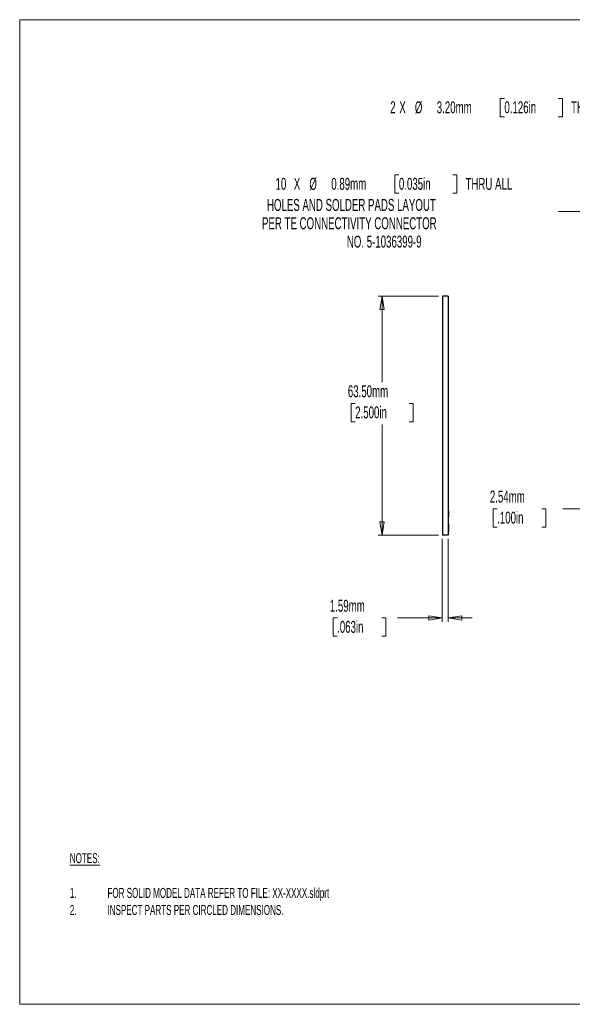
# Model space of a CAD drawing. Header units: millimetres. Extents: x 11 to 423, y 8 to 270.
# Tile 1 of 3: x 11 to 158, y 8 to 270. Entities that reach past the tile are written whole.
import ezdxf

# ---------------------------------------------------------------- set-up
doc = ezdxf.new("R2010")
doc.units = ezdxf.units.MM
doc.styles.add('SLDTEXTSTYLE0', font='TXT', dxfattribs={"width": 0.605})
doc.dimstyles.new('SLDDIMSTYLE4', dxfattribs={"dimtxt": 3.175, "dimasz": 3.556, "dimexe": 0, "dimexo": 0.0625, "dimgap": 0.79375, "dimtad": 0, "dimtih": 1, "dimtoh": 1, "dimdec": 4, "dimrnd": 1e-09, "dimdsep": 46, "dimtxsty": 'SLDTEXTSTYLE0', "dimblk1": 'NONE', "dimblk2": 'CLOSED', "dimsah": 1, "dimcen": 0, "dimadec": 0, "dimazin": 2, "dimtfac": 1, "dimtmove": 0, "dimatfit": 3, "dimldrblk": 'NONE', "dimfxl": 1, "dimfrac": 2, "dimtolj": 1, "dimtzin": 12, "dimarcsym": 0})
doc.dimstyles.new('SLDDIMSTYLE5', dxfattribs={"dimtxt": 3.175, "dimasz": 3.556, "dimexe": 0, "dimexo": 0.0625, "dimgap": 0.79375, "dimtad": 0, "dimtih": 1, "dimtoh": 1, "dimrnd": 1e-09, "dimzin": 12, "dimdsep": 46, "dimtxsty": 'SLDTEXTSTYLE0', "dimblk1": 'CLOSED', "dimblk2": 'CLOSED', "dimsah": 1, "dimcen": 0.09, "dimadec": 0, "dimazin": 3, "dimtfac": 1, "dimtmove": 0, "dimatfit": 0, "dimldrblk": 'CLOSED', "dimfxl": 1, "dimfrac": 2, "dimtolj": 1, "dimtzin": 12, "dimarcsym": 0})
doc.dimstyles.new('SLDDIMSTYLE6', dxfattribs={"dimtxt": 3.175, "dimasz": 3.556, "dimexe": 0, "dimexo": 0.0625, "dimgap": 0.79375, "dimtad": 0, "dimtih": 1, "dimtoh": 1, "dimdec": 4, "dimrnd": 1e-09, "dimzin": 12, "dimdsep": 46, "dimtxsty": 'SLDTEXTSTYLE0', "dimblk1": 'NONE', "dimblk2": 'CLOSED', "dimsah": 1, "dimcen": 0, "dimadec": 0, "dimazin": 3, "dimtfac": 1, "dimtmove": 0, "dimatfit": 3, "dimldrblk": 'NONE', "dimfxl": 1, "dimfrac": 2, "dimtolj": 1, "dimtzin": 12, "dimarcsym": 0})
doc.dimstyles.new('SLDDIMSTYLE8', dxfattribs={"dimtxt": 3.175, "dimasz": 3.556, "dimexe": 0, "dimexo": 0.0625, "dimgap": 0.79375, "dimtad": 0, "dimtih": 1, "dimtoh": 1, "dimrnd": 1e-09, "dimzin": 4, "dimdsep": 46, "dimtxsty": 'SLDTEXTSTYLE0', "dimblk1": 'CLOSED', "dimblk2": 'CLOSED', "dimsah": 1, "dimcen": 0.09, "dimadec": 0, "dimazin": 1, "dimtfac": 1, "dimtofl": 0, "dimtmove": 0, "dimatfit": 3, "dimldrblk": 'CLOSED', "dimfxl": 1, "dimfrac": 2, "dimtolj": 1, "dimtzin": 12, "dimarcsym": 0})

# ---------------------------------------------------------------- blocks, each defined once
blk = doc.blocks.new('SW_NOTE_0')
at = {"color": 0, "linetype": 'Continuous', "lineweight": 0, "attachment_point": 1, "style": 'SLDTEXTSTYLE0'}
for s, insert, char_height in [('\\LNOTES:', (0, 3.41), 2.646), ('1.', (0, -5.82), 2.646), ('FOR SOLID MODEL DATA REFER TO FILE: XX-XXXX.sldprt', (10, -5.82), 2.6458), ('2.', (0, -10.35), 2.646), ('INSPECT PARTS PER CIRCLED DIMENSIONS.', (10, -10.35), 2.6458)]:
    blk.add_mtext(s, dxfattribs=dict(at, insert=insert, char_height=char_height))
blk = doc.blocks.new('_CLOSED')
at = {"color": 0, "linetype": 'ByBlock', "lineweight": -2}
for p, q in [((-1, 0.166667), (0, 0)), ((-1, 0.166667), (-1, -0.166667)), ((0, 0), (-1, -0.166667)), ((0, 0), (-1, 0))]:
    blk.add_line(p, q, dxfattribs=at)
blk = doc.blocks.new('_D_11')
at = {"color": 7, "linetype": 'Continuous', "lineweight": 18}
for p, q in [((111.58, 228.62), (110.48, 228.62)), ((110.48, 228.62), (110.48, 223.75)), ((125.89, 228.62), (126.98, 228.62)), ((126.98, 228.62), (126.98, 223.75)), ((110.48, 223.75), (111.58, 223.75)), ((126.98, 223.75), (125.89, 223.75)), ((160.32, 218.87), (153.97, 218.87)), ((176.51, 174.22), (160.32, 218.87))]:
    blk.add_line(p, q, dxfattribs=at)
at = {"color": 7, "linetype": 'Continuous', "lineweight": 18, "xscale": 3.556, "yscale": 3.556, "rotation": 289.9333431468}
blk.add_blockref('_CLOSED', (176.51, 174.22, -0.82), dxfattribs=at)
at = {"color": 7, "linetype": 'Continuous', "lineweight": 18, "attachment_point": 1, "style": 'SLDTEXTSTYLE0'}
for s, insert, char_height in [('10', (78.82, 227.84), 3.175), ('X', (83.67, 227.84), 3.17), ('%%c', (87.8, 227.83), 3.175), ('0.89mm', (93.62, 227.84), 3.175), ('0.035in', (111.58, 227.84), 3.175), ('THRU ALL', (129.26, 227.84), 3.175), ('HOLES AND SOLDER PADS LAYOUT', (76.54, 222.24), 3.175), ('PER TE CONNECTIVITY CONNECTOR', (75.22, 217.37), 3.175), ('NO. 5-1036399-9', (97.75, 212.49), 3.175)]:
    blk.add_mtext(s, dxfattribs=dict(at, insert=insert, char_height=char_height))
blk = doc.blocks.new('_NONE')
blk = doc.blocks.new('_D_12')
at = {"color": 7, "linetype": 'Continuous', "lineweight": 18}
for p, q in [((161.48, 153.48), (161.48, 159.83)), ((175.66, 153.48), (160.48, 153.48)), ((175.66, 150.94), (160.48, 150.94)), ((161.48, 139.96), (161.48, 150.94)), ((137.67, 139.95), (136.58, 139.95)), ((136.58, 139.95), (136.58, 135.08)), ((149.55, 139.95), (150.64, 139.95)), ((150.64, 139.95), (150.64, 135.08)), ((155.13, 139.96), (161.48, 139.96)), ((136.58, 135.08), (137.67, 135.08)), ((150.64, 135.08), (149.55, 135.08))]:
    blk.add_line(p, q, dxfattribs=at)
at = {"color": 7, "linetype": 'Continuous', "lineweight": 18, "xscale": 3.556, "yscale": 3.556}
for p, rotation in [((161.48, 153.48, -0.82), 270), ((161.48, 150.94, -0.82), 90)]:
    blk.add_blockref('_CLOSED', p, dxfattribs=dict(at, rotation=rotation))
at = {"color": 7, "linetype": 'Continuous', "lineweight": 18, "char_height": 3.175, "attachment_point": 1, "style": 'SLDTEXTSTYLE0'}
for s, insert in [('2.54mm', (135.73, 144.77)), ('.100in', (137.67, 139.17))]:
    blk.add_mtext(s, dxfattribs=dict(at, insert=insert))
blk = doc.blocks.new('_D_13')
at = {"color": 7, "linetype": 'Continuous', "lineweight": 18}
for p, q in [((139.59, 248.95), (138.5, 248.95)), ((138.5, 248.95), (138.5, 244.08)), ((153.9, 248.95), (154.99, 248.95)), ((154.99, 248.95), (154.99, 244.08)), ((184.73, 246.51), (178.38, 246.51)), ((208.96, 177.44), (184.73, 246.51)), ((138.5, 244.08), (139.59, 244.08)), ((154.99, 244.08), (153.9, 244.08))]:
    blk.add_line(p, q, dxfattribs=at)
at = {"color": 7, "linetype": 'Continuous', "lineweight": 18, "xscale": 3.556, "yscale": 3.556, "rotation": 289.3315020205}
blk.add_blockref('_CLOSED', (208.96, 177.44, -0.82), dxfattribs=at)
at = {"color": 7, "linetype": 'Continuous', "lineweight": 18, "attachment_point": 1, "style": 'SLDTEXTSTYLE0'}
for s, insert, char_height in [('2', (109.26, 248.17), 3.17), ('X', (111.69, 248.17), 3.17), ('%%c', (115.81, 248.16), 3.175), ('3.20mm', (121.63, 248.17), 3.175), ('0.126in', (139.59, 248.17), 3.175), ('THRU ALL', (157.28, 248.17), 3.175)]:
    blk.add_mtext(s, dxfattribs=dict(at, insert=insert, char_height=char_height))
blk = doc.blocks.new('_D_15')
at = {"color": 7, "linetype": 'Continuous', "lineweight": 18}
for p, q in [((123.11, 131.94), (123.11, 109.94)), ((124.7, 131.94), (124.7, 109.94)), ((95.17, 110.94), (94.08, 110.94)), ((94.08, 110.94), (94.08, 106.07)), ((107.05, 110.94), (108.15, 110.94)), ((108.15, 110.94), (108.15, 106.07)), ((123.11, 110.94), (111.18, 110.94)), ((124.7, 110.94), (131.05, 110.94)), ((94.08, 106.07), (95.17, 106.07)), ((108.15, 106.07), (107.05, 106.07))]:
    blk.add_line(p, q, dxfattribs=at)
at = {"color": 7, "linetype": 'Continuous', "lineweight": 18, "xscale": 3.556, "yscale": 3.556}
blk.add_blockref('_CLOSED', (123.11, 110.94, 25.4), dxfattribs=at)
at = {"color": 7, "linetype": 'Continuous', "lineweight": 18, "xscale": 3.556, "yscale": 3.556, "rotation": 180}
blk.add_blockref('_CLOSED', (124.7, 110.94, 25.4), dxfattribs=at)
at = {"color": 7, "linetype": 'Continuous', "lineweight": 18, "char_height": 3.175, "attachment_point": 1, "style": 'SLDTEXTSTYLE0'}
for s, insert in [('1.59mm', (93.23, 115.76)), ('.063in', (95.17, 110.16))]:
    blk.add_mtext(s, dxfattribs=dict(at, insert=insert))
blk = doc.blocks.new('_D_16')
at = {"color": 7, "linetype": 'Continuous', "lineweight": 18}
for p, q in [((122.11, 196.44), (106.11, 196.44)), ((107.11, 196.44), (107.11, 173.53)), ((99.96, 167.92), (98.87, 167.92)), ((98.87, 167.92), (98.87, 163.05)), ((114.27, 167.92), (115.36, 167.92)), ((115.36, 167.92), (115.36, 163.05)), ((98.87, 163.05), (99.96, 163.05)), ((107.11, 132.94), (107.11, 162.32)), ((115.36, 163.05), (114.27, 163.05)), ((122.11, 132.94), (106.11, 132.94))]:
    blk.add_line(p, q, dxfattribs=at)
at = {"color": 7, "linetype": 'Continuous', "lineweight": 18, "xscale": 3.556, "yscale": 3.556}
for p, rotation in [((107.11, 196.44, 25.4), 90), ((107.11, 132.94, 25.4), 270)]:
    blk.add_blockref('_CLOSED', p, dxfattribs=dict(at, rotation=rotation))
at = {"color": 7, "linetype": 'Continuous', "lineweight": 18, "char_height": 3.175, "attachment_point": 1, "style": 'SLDTEXTSTYLE0'}
for s, insert in [('63.50mm', (98.02, 172.74)), ('2.500in', (99.96, 167.14))]:
    blk.add_mtext(s, dxfattribs=dict(at, insert=insert))

msp = doc.modelspace()

# ---------------------------------------------------------------- linework, layer by layer
at = {"color": 7, "linetype": 'Continuous', "lineweight": 18}
for p, q in [((10.87306, 269.85291), (423.03369, 269.85291)), ((10.87306, 8.30901), (10.87306, 269.85291)), ((10.87306, 8.30901), (423.03369, 8.30901))]:
    msp.add_line(p, q, dxfattribs=at)
at = {"color": 7, "linetype": 'Continuous', "lineweight": 25}
for p, q in [((124.69926, 196.44429), (123.11176, 196.44429)), ((123.11176, 196.44429), (123.11176, 132.94429)), ((124.69926, 196.44429), (124.69926, 132.94429)), ((124.74926, 139.44429), (124.69926, 139.44429)), ((124.74926, 139.44429), (124.74926, 137.79429)), ((124.74926, 137.79429), (124.69926, 137.79429)), ((124.74926, 135.79429), (124.69926, 135.79429)), ((124.74926, 133.94429), (124.69926, 133.94429)), ((124.74926, 135.79429), (124.74926, 133.94429)), ((124.69926, 132.94429), (123.11176, 132.94429))]:
    msp.add_line(p, q, dxfattribs=at)

# ---------------------------------------------------------------- block references
at = {"color": 7, "linetype": 'Continuous', "lineweight": 0}
msp.add_blockref('SW_NOTE_0', (24.18441, 45.0453), dxfattribs=at)

# ---------------------------------------------------------------- dimensions: what is measured, and where the dimension line sits
at = {"color": 7, "linetype": 'Continuous', "lineweight": 18}
for p1, p2, text, dimstyle, picture, middle in [((210.02179, 174.42449), (208.96248, 177.44408), '2X <> THRU ALL\\P', 'SLDDIMSTYLE6', '_D_13', (143.8231, 246.51499)), ((176.81367, 173.38642), (176.51059, 174.22216), '10X <> THRU ALL\\PHOLES AND SOLDER PADS LAYOUT\\PPER TE CONNECTIVITY CONNECTOR\\PNO. 5-1036399-9', 'SLDDIMSTYLE4', '_D_11', (114.5931, 218.87385))]:
    dim = msp.add_diameter_dim_2p(p1=p1, p2=p2, text=text, dimstyle=dimstyle, dxfattribs=at)
    dim.commit()
    dim.dimension.update_dxf_attribs({"geometry": picture, "text_midpoint": middle, "dimtype": 163})
for base, p1, p2, dimstyle, picture, middle in [((107.11176, 132.94429), (123.11176, 196.44429), (123.11176, 132.94429), 'SLDDIMSTYLE8', '_D_16', (107.11176, 167.92832)), ((161.47861, 153.48429), (176.66213, 150.94429), (176.66213, 153.48429), 'SLDDIMSTYLE5', '_D_12', (161.47861, 139.95698))]:
    dim = msp.add_linear_dim(base=base, p1=p1, p2=p2, angle=90, dimstyle=dimstyle, dxfattribs=at)
    dim.commit()
    dim.dimension.update_dxf_attribs({"geometry": picture, "text_midpoint": middle, "dimtype": 160})
dim = msp.add_linear_dim(base=(124.69926, 110.94429), p1=(123.11176, 132.94429), p2=(124.69926, 132.94429), dimstyle='SLDDIMSTYLE5', dxfattribs=at)
dim.commit()
dim.dimension.update_dxf_attribs({"geometry": '_D_15', "text_midpoint": (101.11176, 110.94429), "dimtype": 160})

doc.saveas('drawing.dxf')
